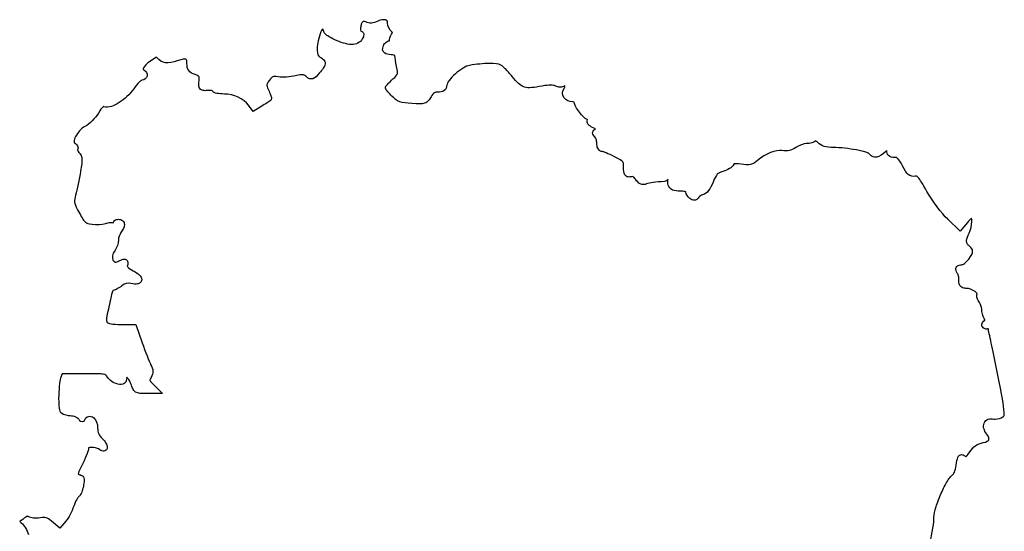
# Model space of a CAD drawing. Header units: millimetres. Extents: x -500 to 36, y -102 to 247.
# Tile 7 of 7: x 2 to 36, y 20 to 38. Entities that reach past the tile are written whole.
import ezdxf

# ---------------------------------------------------------------- set-up
doc = ezdxf.new("R2010")
doc.units = ezdxf.units.MM
doc.layers.add('Calque_1', color=7, linetype='CONTINUOUS')

msp = doc.modelspace()

# ---------------------------------------------------------------- linework, layer by layer
at = {"layer": 'Calque_1', "color": 4}
for points in [[(14.97129, 37.950233), (14.97061, 37.949987)], [(15.04889, 37.941433), (15.05289, 37.942433)], [(12.91678, 37.57483), (12.91626, 37.57483)], [(14.20254, 37.557761), (14.20454, 37.554161), (14.20505, 37.553645), (14.20505, 37.553128), (14.20557, 37.553128)], [(15.30113, 37.503727), (15.30113, 37.504243)], [(7.15899, 36.651915), (7.15699, 36.651915), (7.15647, 36.651915), (7.15596, 36.651915)], [(6.64382, 35.864884), (6.64182, 35.864367)], [(15.05654, 35.602035), (15.05954, 35.628905)], [(11.12212, 35.240174), (11.11182, 35.199354)], [(11.11912, 35.264424), (11.11912, 35.263424)], [(5.32274, 34.950674), (5.32222, 34.950674), (5.3217, 34.950674), (5.3197, 34.950157), (5.31918, 34.950157)], [(10.81625, 34.986449), (10.48087, 34.785944), (10.32222, 35.000918)], [(4.42556, 33.45258), (4.42608, 33.453097), (4.4266, 33.453097)], [(22.5307, 33.400105), (22.5307, 33.400105), (22.53121, 33.400622)], [(32.36421, 33.43929), (32.32651, 33.40518)], [(27.08087, 32.974189), (27.08035, 32.974189), (27.08035, 32.973673)], [(27.07735, 32.958173), (27.07735, 32.955573)], [(25.42064, 32.012988), (25.42013, 32.012988)], [(35.15103, 30.954707), (34.89884, 30.645165), (34.46528, 31.058577)], [(34.94532, 29.485034), (34.94532, 29.48555), (34.94481, 29.48555), (34.94481, 29.486067), (34.94532, 29.486067)], [(34.85123, 29.040134), (34.85072, 29.040134)], [(35.47669, 28.490301), (35.47669, 28.490818)], [(5.91156, 27.431273), (6.4366, 27.431273), (6.65312, 26.79772)], [(4.61765, 25.729602), (3.88591, 25.729602), (3.83581, 25.57509)], [(7.01903, 25.379197), (7.34976, 25.0433), (6.78183, 25.0433)], [(4.5326, 22.227527), (4.53312, 22.227527), (4.53312, 22.227011)], [(34.65618, 22.257151), (34.6567, 22.257151), (34.6567, 22.257668), (34.6587, 22.258185), (34.6607, 22.259185)], [(4.45562, 21.479253), (4.45862, 21.480853), (4.45914, 21.480853), (4.45914, 21.480853), (4.45914, 21.480336)], [(2.71553, 20.803923), (2.71253, 20.806523), (2.71202, 20.807039), (2.71202, 20.807556), (2.7115, 20.808073), (2.7115, 20.80859), (2.7115, 20.809106), (2.7115, 20.809623), (2.71098, 20.809623)], [(2.54099, 20.709873), (2.42523, 20.620473), (2.48103, 20.577063)], [(4.01984, 20.637492), (3.81262, 20.400297), (3.52013, 20.637492)]]:
    msp.add_lwpolyline(points, dxfattribs=at)
for points in [[(14.21984, 37.799607), (14.20624, 37.760527), (14.19714, 37.712377), (14.19454, 37.666798)], [(14.25754, 37.869887), (14.25254, 37.866287), (14.23334, 37.838687), (14.21984, 37.799607)], [(14.30814, 37.894177), (14.29514, 37.893361), (14.28164, 37.889077), (14.25754, 37.869887)], [(14.37374, 37.874537), (14.34134, 37.891897), (14.32114, 37.894987), (14.30814, 37.894177)], [(14.78509, 37.898827), (14.63877, 37.826177), (14.4932, 37.810517), (14.37374, 37.874537)], [(14.97061, 37.949987), (14.91741, 37.947487), (14.85313, 37.932607), (14.78509, 37.898827)], [(15.05289, 37.942433), (15.03099, 37.948533), (15.00309, 37.951633), (14.97129, 37.950233)], [(15.12749, 37.844793), (15.12749, 37.905233), (15.10729, 37.925033), (15.04889, 37.941433)], [(15.27373, 37.528533), (15.17603, 37.606273), (15.12749, 37.723065), (15.12749, 37.844793)], [(12.80106, 37.461141), (12.72266, 37.240621), (12.68866, 37.043196), (12.69254, 36.900452)], [(12.87646, 37.63529), (12.86106, 37.60844), (12.83846, 37.56662), (12.80106, 37.461141)], [(12.90176, 37.60635), (12.89576, 37.6166), (12.88546, 37.62539), (12.87646, 37.63529)], [(12.91626, 37.57483), (12.91426, 37.57703), (12.91026, 37.59167), (12.90176, 37.60635)], [(12.96948, 37.463726), (12.94488, 37.490066), (12.91768, 37.520586), (12.91678, 37.57483)], [(13.05788, 37.388796), (13.02368, 37.412026), (12.99458, 37.436956), (12.96948, 37.463726)], [(14.19454, 37.666798), (14.19154, 37.621218), (14.19554, 37.577378), (14.20254, 37.557761)], [(14.20557, 37.553128), (14.22467, 37.548428), (14.24347, 37.549828), (14.26137, 37.534008)], [(14.30427, 37.434788), (14.3035, 37.376848), (14.28267, 37.336888), (14.25367, 37.284926)], [(14.26137, 37.534008), (14.29257, 37.506038), (14.30457, 37.463758), (14.30427, 37.434788)], [(15.19778, 37.250512), (15.19778, 37.345722), (15.23228, 37.4331), (15.30113, 37.503727)], [(15.30113, 37.504243), (15.29913, 37.505943), (15.29313, 37.513343), (15.27373, 37.528533)], [(13.31006, 37.255987), (13.21466, 37.298497), (13.12632, 37.342337), (13.05788, 37.388796)], [(13.8754, 37.096307), (13.71097, 37.096307), (13.50083, 37.170957), (13.31006, 37.255987)], [(14.25367, 37.284926), (14.18417, 37.160644), (14.0371, 37.096307), (13.8754, 37.096307)], [(14.96857, 37.018483), (14.98317, 37.072433), (15.01197, 37.118819), (15.04967, 37.155942)], [(15.04967, 37.155942), (15.08517, 37.190882), (15.13117, 37.220332), (15.19178, 37.223642)], [(15.19178, 37.223642), (15.19478, 37.228642), (15.19778, 37.239132), (15.19778, 37.250512)], [(12.69254, 36.900452), (12.69654, 36.757704), (12.73984, 36.68481), (12.78094, 36.663774)], [(14.95567, 36.914613), (14.95167, 36.952273), (14.95967, 36.985803), (14.96857, 37.018483)], [(15.01407, 36.80816), (14.98147, 36.83481), (14.95957, 36.87696), (14.95567, 36.914613)], [(15.24609, 36.74046), (15.14969, 36.74936), (15.07916, 36.75483), (15.01407, 36.80816)], [(15.37218, 36.7141), (15.36618, 36.7186), (15.33108, 36.73253), (15.24609, 36.74046)], [(15.38978, 36.64124), (15.38578, 36.70137), (15.37738, 36.70953), (15.37218, 36.7141)], [(6.93633, 36.523757), (6.80623, 36.435507), (6.72781, 36.347329), (6.70172, 36.29173)], [(7.15596, 36.651915), (7.13486, 36.646315), (7.05886, 36.606845), (6.93633, 36.523757)], [(7.17349, 36.634865), (7.16269, 36.648315), (7.15969, 36.651225), (7.15899, 36.651915)], [(7.46339, 36.465366), (7.3458, 36.479886), (7.24891, 36.544136), (7.17349, 36.634865)], [(7.86698, 36.533066), (7.70638, 36.479586), (7.58091, 36.450856), (7.46339, 36.465366)], [(8.16464, 36.586296), (8.14454, 36.594296), (8.04129, 36.591196), (7.86698, 36.533066)], [(8.18484, 36.562526), (8.17584, 36.583596), (8.17484, 36.582216), (8.16464, 36.586296)], [(8.20034, 36.436435), (8.20034, 36.496525), (8.19234, 36.541415), (8.18484, 36.562526)], [(8.26084, 36.192522), (8.20934, 36.261172), (8.20034, 36.341832), (8.20034, 36.436435)], [(12.96748, 36.424509), (12.95538, 36.314233), (12.88268, 36.238313), (12.76801, 36.107732)], [(12.78094, 36.663774), (12.83154, 36.637844), (12.87514, 36.614444), (12.91168, 36.576954)], [(12.91168, 36.576954), (12.94828, 36.539464), (12.97398, 36.479654), (12.96748, 36.424509)], [(15.45288, 36.232996), (15.42368, 36.360846), (15.39758, 36.536663), (15.38978, 36.64124)], [(17.95325, 36.375627), (17.84686, 36.357877), (17.63446, 36.232861), (17.46646, 36.083138)], [(18.63176, 36.438677), (18.43782, 36.436477), (18.19686, 36.416187), (17.95325, 36.375627)], [(19.01778, 36.397337), (18.98128, 36.415317), (18.82569, 36.440907), (18.63176, 36.438677)], [(19.18677, 36.257294), (19.10857, 36.333394), (19.03186, 36.390284), (19.01778, 36.397337)], [(6.70172, 36.29173), (6.68832, 36.26392), (6.68752, 36.2475), (6.68882, 36.24057)], [(6.68882, 36.24057), (6.69082, 36.23367), (6.69282, 36.22806), (6.71152, 36.2168)], [(6.71152, 36.2168), (6.78962, 36.1705), (6.84471, 36.092307), (6.82779, 36.006477)], [(8.48511, 36.054546), (8.38921, 36.089226), (8.31211, 36.123866), (8.26084, 36.192522)], [(8.6112, 35.989436), (8.6042, 36.000656), (8.5773, 36.021206), (8.48511, 36.054546)], [(12.19546, 36.052438), (12.15566, 36.056038), (12.07979, 36.047438), (11.95103, 36.016268)], [(12.30139, 35.999208), (12.25249, 36.041738), (12.23519, 36.048848), (12.19546, 36.052438)], [(12.76801, 36.107732), (12.67871, 36.005985), (12.63646, 35.941565), (12.54115, 35.911878)], [(15.31205, 35.904334), (15.40585, 35.988364), (15.44693, 36.037256), (15.46088, 36.071249)], [(15.46088, 36.071249), (15.47458, 36.105239), (15.47388, 36.142799), (15.45288, 36.232996)], [(17.46646, 36.083138), (17.38246, 36.008278), (17.30766, 35.927856), (17.25458, 35.855762)], [(19.43171, 35.989093), (19.35311, 36.084843), (19.26503, 36.181191), (19.18677, 36.257294)], [(6.55292, 35.793517), (6.49532, 35.736337), (6.42474, 35.651948), (6.3612, 35.56149)], [(6.62582, 35.856567), (6.60812, 35.844107), (6.58172, 35.822107), (6.55292, 35.793517)], [(6.64182, 35.864367), (6.63882, 35.86345), (6.63282, 35.861267), (6.62582, 35.856567)], [(6.82779, 36.006477), (6.81209, 35.927067), (6.72889, 35.872603), (6.64382, 35.864884)], [(8.6112, 35.687129), (8.6102, 35.729819), (8.61121, 35.776359), (8.6162, 35.834924)], [(8.6162, 35.834924), (8.6242, 35.937397), (8.6172, 35.978175), (8.6112, 35.989436)], [(10.95732, 35.704189), (10.95432, 35.676699), (10.96782, 35.630159), (11.01262, 35.527973)], [(11.04772, 35.859218), (10.98252, 35.771388), (10.95982, 35.731685), (10.95732, 35.704189)], [(11.16658, 35.982208), (11.14038, 35.971848), (11.10878, 35.941438), (11.04772, 35.859218)], [(11.34796, 35.977508), (11.24216, 35.993968), (11.1928, 35.992558), (11.16658, 35.982208)], [(11.95103, 36.016268), (11.76365, 35.971778), (11.51476, 35.951558), (11.34796, 35.977508)], [(12.39749, 35.926348), (12.36019, 35.945978), (12.33369, 35.971138), (12.30139, 35.999208)], [(12.54115, 35.911878), (12.49345, 35.897028), (12.43494, 35.906678), (12.39749, 35.926348)], [(15.09504, 35.689365), (15.10934, 35.706855), (15.12684, 35.727185), (15.14824, 35.749305)], [(15.14824, 35.749305), (15.19104, 35.793545), (15.24916, 35.847995), (15.31205, 35.904334)], [(17.25458, 35.855762), (17.20148, 35.783662), (17.17398, 35.716725), (17.17138, 35.691431)], [(19.84771, 35.626325), (19.69051, 35.675565), (19.59052, 35.795694), (19.43171, 35.989093)], [(20.90966, 35.667635), (20.85216, 35.695625), (20.70971, 35.705195), (20.46317, 35.660435)], [(6.3612, 35.56149), (6.22532, 35.368143), (6.0437, 35.202367), (5.86149, 35.087617)], [(8.6593, 35.554321), (8.6204, 35.595031), (8.6125, 35.644441), (8.6112, 35.687129)], [(8.79314, 35.501091), (8.74964, 35.503791), (8.69784, 35.513601), (8.6593, 35.554321)], [(8.93681, 35.506291), (8.88061, 35.502091), (8.83667, 35.498391), (8.79314, 35.501091)], [(9.07065, 35.499091), (9.04385, 35.504991), (8.99155, 35.510661), (8.93681, 35.506291)], [(9.08095, 35.496491), (9.07795, 35.497233), (9.07995, 35.497095), (9.07065, 35.499091)], [(9.09385, 35.469621), (9.08885, 35.475021), (9.08585, 35.488571), (9.08095, 35.496491)], [(9.13885, 35.438611), (9.12385, 35.446011), (9.11025, 35.453151), (9.09385, 35.469621)], [(9.23495, 35.407091), (9.19985, 35.414391), (9.16905, 35.423861), (9.13885, 35.438611)], [(9.4923, 35.385391), (9.3952, 35.385391), (9.30546, 35.392491), (9.23495, 35.407091)], [(10.32222, 35.000918), (10.16601, 35.214603), (9.80984, 35.385391), (9.4923, 35.385391)], [(11.01262, 35.527973), (11.04062, 35.464173), (11.06472, 35.405052), (11.08342, 35.358474)], [(11.08342, 35.358474), (11.09242, 35.335184), (11.10102, 35.313904), (11.10612, 35.298014)], [(15.05954, 35.577745), (15.05854, 35.583645), (15.05654, 35.601505), (15.05654, 35.602035)], [(15.05954, 35.628905), (15.05954, 35.629598), (15.06354, 35.641355), (15.06454, 35.645445)], [(15.06254, 35.563275), (15.06054, 35.567175), (15.06154, 35.571975), (15.05954, 35.577745)], [(15.07284, 35.546735), (15.06984, 35.551635), (15.06484, 35.555635), (15.06254, 35.563275)], [(15.06454, 35.645445), (15.06854, 35.653745), (15.07254, 35.657425), (15.07484, 35.662495)], [(15.08834, 35.519865), (15.08234, 35.528565), (15.07804, 35.536835), (15.07284, 35.546735)], [(15.07484, 35.662495), (15.08084, 35.672605), (15.08724, 35.680585), (15.09504, 35.689365)], [(15.13584, 35.461985), (15.11764, 35.483835), (15.09994, 35.502515), (15.08834, 35.519865)], [(15.27485, 35.309539), (15.22125, 35.364909), (15.17226, 35.418278), (15.13584, 35.461985)], [(16.74043, 35.423229), (16.70713, 35.401489), (16.66973, 35.360939), (16.62675, 35.290421)], [(16.86394, 35.452169), (16.80684, 35.452169), (16.77374, 35.444969), (16.74043, 35.423229)], [(17.08098, 35.503329), (17.01858, 35.458629), (16.94672, 35.452169), (16.86394, 35.452169)], [(17.17138, 35.691431), (17.16638, 35.622291), (17.14338, 35.547989), (17.08098, 35.503329)], [(20.46317, 35.660435), (20.17349, 35.607795), (20.0049, 35.577085), (19.84771, 35.626325)], [(21.08897, 35.616995), (21.02677, 35.616624), (20.96855, 35.637515), (20.90966, 35.667635)], [(21.23987, 35.669705), (21.19577, 35.639735), (21.14447, 35.617325), (21.08897, 35.616995)], [(21.21967, 35.256812), (21.15307, 35.343322), (21.13737, 35.476179), (21.21967, 35.571005)], [(21.21967, 35.571005), (21.24757, 35.602815), (21.24627, 35.645215), (21.23987, 35.669705)], [(5.86149, 35.087617), (5.67928, 34.972879), (5.49688, 34.896789), (5.32974, 34.947574)], [(11.00332, 35.102204), (10.95462, 35.069404), (10.88792, 35.028794), (10.81625, 34.986449)], [(11.06382, 35.146134), (11.04742, 35.133254), (11.02762, 35.118604), (11.00332, 35.102204)], [(11.08652, 35.165254), (11.07852, 35.157054), (11.07152, 35.152564), (11.06382, 35.146134)], [(11.10152, 35.182304), (11.09552, 35.173804), (11.09042, 35.169334), (11.08652, 35.165254)], [(11.11182, 35.199354), (11.11182, 35.198872), (11.10382, 35.186514), (11.10152, 35.182304)], [(11.10612, 35.298014), (11.10912, 35.290114), (11.11112, 35.283244), (11.11412, 35.276314)], [(11.11412, 35.276314), (11.11512, 35.272714), (11.11812, 35.269014), (11.11912, 35.264424)], [(11.11912, 35.263424), (11.11906, 35.261924), (11.11869, 35.259924), (11.11912, 35.257224)], [(11.11912, 35.257224), (11.11912, 35.253624), (11.12212, 35.240514), (11.12212, 35.240174)], [(15.54718, 35.118853), (15.43932, 35.157093), (15.35957, 35.221952), (15.27485, 35.309539)], [(15.96835, 35.055813), (15.78098, 35.066973), (15.65502, 35.080623), (15.54718, 35.118853)], [(16.40243, 35.068213), (16.2957, 35.033053), (16.18065, 35.043023), (15.96835, 35.055813)], [(16.53575, 35.157613), (16.50155, 35.119043), (16.45575, 35.085773), (16.40243, 35.068213)], [(16.62675, 35.290421), (16.59495, 35.238381), (16.57005, 35.196171), (16.53575, 35.157613)], [(21.52766, 35.111602), (21.39716, 35.111602), (21.28631, 35.170302), (21.21967, 35.256812)], [(21.56796, 35.101802), (21.56296, 35.104602), (21.54686, 35.111602), (21.52766, 35.111602)], [(21.62326, 34.944706), (21.59406, 34.997746), (21.57446, 35.045931), (21.56796, 35.101802)], [(5.14245, 34.727952), (5.03016, 34.544354), (4.84382, 34.350384), (4.67581, 34.263898)], [(5.29128, 34.928457), (5.25818, 34.899997), (5.20698, 34.833647), (5.14245, 34.727952)], [(5.31918, 34.950157), (5.31518, 34.948457), (5.30788, 34.942657), (5.29128, 34.928457)], [(5.32974, 34.947574), (5.32574, 34.948674), (5.32474, 34.950274), (5.32274, 34.950674)], [(21.74935, 34.756603), (21.70165, 34.818843), (21.65725, 34.88287), (21.62326, 34.944706)], [(21.89611, 34.589689), (21.84731, 34.635509), (21.79691, 34.694359), (21.74935, 34.756603)], [(21.96901, 34.529229), (21.94321, 34.545849), (21.92051, 34.566789), (21.89611, 34.589689)], [(22.02431, 34.509589), (22.00581, 34.516289), (21.98331, 34.520069), (21.96901, 34.529229)], [(22.05481, 34.335956), (22.01811, 34.382086), (22.00791, 34.450006), (22.02431, 34.509589)], [(22.22121, 34.219684), (22.15211, 34.249814), (22.0951, 34.285354), (22.05481, 34.335956)], [(4.67581, 34.263898), (4.55214, 34.200088), (4.42167, 34.053081), (4.35542, 33.918183)], [(22.20371, 34.050704), (22.20371, 34.090304), (22.22981, 34.130764), (22.25431, 34.149924)], [(22.28691, 33.903427), (22.24711, 33.943707), (22.20371, 33.971507), (22.20371, 34.050704)], [(22.30181, 34.173694), (22.28471, 34.186504), (22.28161, 34.193294), (22.22121, 34.219684)], [(22.25431, 34.149924), (22.27101, 34.162834), (22.28651, 34.167384), (22.30181, 34.173694)], [(4.30532, 33.746617), (4.30432, 33.706137), (4.31032, 33.703347), (4.31562, 33.700627)], [(4.35542, 33.918183), (4.32222, 33.850723), (4.30642, 33.787156), (4.30532, 33.746617)], [(4.31562, 33.700627), (4.36172, 33.675767), (4.39892, 33.641087), (4.42156, 33.596757)], [(22.32461, 33.823327), (22.31131, 33.865557), (22.29071, 33.898847), (22.28691, 33.903427)], [(22.34731, 33.687935), (22.34731, 33.728785), (22.33831, 33.781095), (22.32461, 33.823327)], [(22.38241, 33.514302), (22.35881, 33.565902), (22.34731, 33.623179), (22.34731, 33.687935)], [(29.57681, 33.673375), (29.50301, 33.673375), (29.32434, 33.612875), (29.24401, 33.552453)], [(29.76853, 33.697665), (29.70873, 33.682655), (29.64345, 33.673375), (29.57681, 33.673375)], [(29.91219, 33.765365), (29.86829, 33.728995), (29.82259, 33.711215), (29.76853, 33.697665)], [(29.98299, 33.707485), (29.94539, 33.747235), (29.91869, 33.762635), (29.91219, 33.765365)], [(30.51267, 33.535919), (30.26794, 33.535919), (30.09896, 33.584309), (29.98299, 33.707485)], [(4.42156, 33.596757), (4.44186, 33.556747), (4.44906, 33.501677), (4.42556, 33.45258)], [(4.4266, 33.453097), (4.42684, 33.451397), (4.42687, 33.445297), (4.4296, 33.437077)], [(4.4296, 33.437077), (4.4366, 33.418207), (4.4512, 33.389407), (4.4725, 33.366797)], [(4.4725, 33.366797), (4.5296, 33.306217), (4.57456, 33.22415), (4.57585, 33.11565)], [(22.43301, 33.441442), (22.40881, 33.463472), (22.39401, 33.488512), (22.38241, 33.514302)], [(22.53121, 33.400622), (22.49041, 33.402122), (22.45621, 33.420332), (22.43301, 33.441442)], [(22.5694, 33.390805), (22.5513, 33.396505), (22.5338, 33.399105), (22.5307, 33.400105)], [(22.67017, 33.352045), (22.62977, 33.368465), (22.59527, 33.382385), (22.5694, 33.390805)], [(22.95543, 33.22182), (22.85433, 33.27237), (22.75115, 33.3192), (22.67017, 33.352045)], [(28.74172, 33.434114), (28.55011, 33.468564), (28.16597, 33.329991), (27.89681, 33.086331)], [(29.24401, 33.552453), (29.09087, 33.438978), (28.9324, 33.399923), (28.74172, 33.434114)], [(31.31469, 33.453749), (31.06021, 33.501679), (30.74898, 33.535919), (30.51267, 33.535919)], [(31.63767, 33.376239), (31.55597, 33.402369), (31.4419, 33.429799), (31.31469, 33.453749)], [(31.73117, 33.340069), (31.71077, 33.350269), (31.67847, 33.363179), (31.63767, 33.376239)], [(31.75187, 33.325599), (31.75103, 33.325901), (31.74387, 33.333699), (31.73117, 33.340069)], [(31.85471, 33.226379), (31.81031, 33.250429), (31.77771, 33.285539), (31.75187, 33.325599)], [(32.32651, 33.40518), (32.20996, 33.298219), (32.11899, 33.22988), (32.01335, 33.207259)], [(32.41481, 33.26049), (32.36691, 33.3106), (32.36671, 33.373878), (32.36421, 33.43929)], [(4.57585, 33.11565), (4.57785, 33.00715), (4.55245, 32.866392), (4.50765, 32.622657)], [(23.24275, 33.047671), (23.21465, 33.081511), (23.13196, 33.133441), (22.95543, 33.22182)], [(23.27585, 32.856468), (23.27572, 32.978824), (23.27085, 33.013839), (23.24275, 33.047671)], [(27.08035, 32.973673), (27.0807, 32.972073), (27.08112, 32.967473), (27.07735, 32.958173)], [(27.09737, 32.975189), (27.08647, 32.973289), (27.08227, 32.973889), (27.08087, 32.974189)], [(27.3294, 32.958139), (27.20414, 32.976129), (27.12617, 32.980269), (27.09737, 32.975189)], [(27.89681, 33.086331), (27.82321, 33.019711), (27.74989, 32.970243), (27.65755, 32.950939)], [(32.01335, 33.207259), (31.96045, 33.195949), (31.90262, 33.200459), (31.85471, 33.226379)], [(32.63392, 33.19486), (32.55302, 33.19486), (32.47279, 33.20026), (32.41481, 33.26049)], [(32.73985, 33.15404), (32.70165, 33.19067), (32.68685, 33.19486), (32.63392, 33.19486)], [(32.9016, 32.90496), (32.831, 33.038607), (32.77821, 33.117412), (32.73985, 33.15404)], [(23.31355, 32.595502), (23.26795, 32.671152), (23.27595, 32.739417), (23.27585, 32.856468)], [(26.70425, 32.711655), (26.59686, 32.680835), (26.54894, 32.658905), (26.50736, 32.615025)], [(26.92852, 32.808295), (26.86392, 32.769335), (26.78612, 32.735205), (26.70425, 32.711655)], [(27.07735, 32.955573), (27.04745, 32.881153), (26.99305, 32.847238), (26.92852, 32.808295)], [(27.65755, 32.950939), (27.56525, 32.931679), (27.46702, 32.938499), (27.3294, 32.958139)], [(33.09797, 32.605237), (33.02767, 32.668687), (32.97896, 32.758661), (32.9016, 32.90496)], [(4.50765, 32.622657), (4.45215, 32.320606), (4.37935, 31.97095), (4.34125, 31.82994)], [(23.43188, 32.520572), (23.38878, 32.525672), (23.33658, 32.557672), (23.31355, 32.595502)], [(23.54299, 32.530372), (23.50799, 32.521672), (23.47499, 32.515482), (23.43188, 32.520572)], [(23.60349, 32.525672), (23.58259, 32.536562), (23.56929, 32.536882), (23.54299, 32.530372)], [(23.68669, 32.440922), (23.65359, 32.489372), (23.62439, 32.514782), (23.60349, 32.525672)], [(23.8505, 32.283826), (23.7812, 32.315016), (23.73434, 32.371166), (23.68669, 32.440922)], [(24.68818, 32.368526), (24.36539, 32.341846), (24.18365, 32.313786), (24.07013, 32.279126)], [(24.8091, 32.448106), (24.7898, 32.413146), (24.7545, 32.371116), (24.68818, 32.368526)], [(24.815, 32.242431), (24.7969, 32.297911), (24.7943, 32.355343), (24.8021, 32.409346)], [(24.8021, 32.409346), (24.8041, 32.422336), (24.8061, 32.435476), (24.8091, 32.448106)], [(26.3637, 32.344241), (26.3148, 32.222924), (26.265, 32.125628), (26.2097, 32.051752)], [(26.50736, 32.615025), (26.46576, 32.571145), (26.42376, 32.493007), (26.3637, 32.344241)], [(33.35532, 32.544777), (33.27342, 32.526287), (33.16823, 32.541777), (33.09797, 32.605237)], [(33.39302, 32.547377), (33.38602, 32.549877), (33.37972, 32.550377), (33.35532, 32.544777)], [(33.44622, 32.503967), (33.41702, 32.537077), (33.39942, 32.544897), (33.39302, 32.547377)], [(33.74646, 32.022859), (33.59637, 32.287161), (33.50459, 32.437726), (33.44622, 32.503967)], [(24.07013, 32.279126), (23.99903, 32.257496), (23.91985, 32.252596), (23.8505, 32.283826)], [(24.96641, 32.068798), (24.89051, 32.101988), (24.8385, 32.171599), (24.815, 32.242431)], [(25.24133, 32.030038), (25.12524, 32.030038), (25.04235, 32.035638), (24.96641, 32.068798)], [(25.42013, 32.012988), (25.39443, 32.021588), (25.33133, 32.030038), (25.24133, 32.030038)], [(25.55914, 31.783544), (25.48404, 31.843464), (25.42733, 31.91595), (25.42064, 32.012988)], [(26.2097, 32.051752), (26.1544, 31.977872), (26.08965, 31.920041), (26.003, 31.904474)], [(34.46528, 31.058577), (34.24958, 31.262123), (33.94633, 31.670827), (33.74646, 32.022859)], [(4.34125, 31.82994), (4.31505, 31.73384), (4.31065, 31.682672), (4.32835, 31.609798)], [(25.72812, 31.718434), (25.65262, 31.709934), (25.60524, 31.746864), (25.55914, 31.783544)], [(25.82372, 31.761844), (25.80162, 31.741354), (25.76582, 31.722644), (25.72812, 31.718434)], [(25.87432, 31.826954), (25.86012, 31.803304), (25.84592, 31.782334), (25.82372, 31.761844)], [(26.003, 31.904474), (25.9602, 31.896874), (25.88078, 31.838594), (25.87432, 31.826954)], [(4.32835, 31.609798), (4.34605, 31.536918), (4.39315, 31.435368), (4.48493, 31.271318)], [(4.48493, 31.271318), (4.58383, 31.094572), (4.64282, 31.005282), (4.69164, 30.96436)], [(4.69164, 30.96436), (4.74054, 30.92345), (4.79104, 30.91109), (4.92366, 30.89201)], [(5.34224, 30.90648), (5.39814, 30.92627), (5.45815, 30.93868), (5.51381, 30.94524)], [(5.51381, 30.94524), (5.56321, 30.95104), (5.60571, 30.95064), (5.65488, 30.93804)], [(5.65488, 30.93804), (5.66858, 30.96843), (5.67568, 31.00314), (5.70038, 31.02021)], [(5.70038, 31.02021), (5.73958, 31.04738), (5.78708, 31.06103), (5.83681, 31.06103)], [(5.83681, 31.06103), (5.88791, 31.06103), (5.94237, 31.04662), (5.98305, 31.01039)], [(5.98305, 31.01039), (6.02385, 30.97416), (6.03915, 30.92169), (6.03885, 30.874998)], [(35.28487, 31.099401), (35.24587, 31.063481), (35.19737, 31.011361), (35.15103, 30.954707)], [(35.20677, 30.584704), (35.25897, 30.689064), (35.29257, 30.8564), (35.29517, 30.98623)], [(35.29517, 30.98623), (35.29617, 31.03546), (35.29017, 31.06771), (35.28487, 31.099401)], [(4.92366, 30.89201), (5.07055, 30.87075), (5.28839, 30.88741), (5.34224, 30.90648)], [(5.91741, 30.599562), (5.88151, 30.554062), (5.83161, 30.414485), (5.83161, 30.345831)], [(6.03885, 30.874998), (6.03846, 30.781608), (5.99295, 30.695329), (5.91741, 30.599562)], [(5.83161, 30.345831), (5.83161, 30.217254), (5.78511, 30.077073), (5.70552, 29.976344)], [(35.14117, 30.212634), (35.12117, 30.246034), (35.11067, 30.289484), (35.11327, 30.328389)], [(35.11327, 30.328389), (35.11827, 30.406209), (35.15197, 30.474682), (35.20677, 30.584704)], [(5.70552, 29.976344), (5.61262, 29.858618), (5.60882, 29.725046), (5.64242, 29.652333)], [(35.21197, 30.135124), (35.18547, 30.156164), (35.16107, 30.179244), (35.14117, 30.212634)], [(35.1944, 29.688123), (35.2862, 29.803855), (35.32278, 29.893956), (35.32308, 29.956324)], [(35.32308, 29.956324), (35.32347, 30.018684), (35.29528, 30.068846), (35.21197, 30.135124)], [(5.64242, 29.652333), (5.65922, 29.615973), (5.68172, 29.597583), (5.70552, 29.589283)], [(5.70552, 29.589283), (5.72932, 29.580983), (5.76082, 29.579013), (5.81404, 29.606333)], [(5.81404, 29.606333), (5.86364, 29.631713), (5.90434, 29.650313), (5.94013, 29.664213)], [(5.94013, 29.664213), (5.97593, 29.678163), (6.00543, 29.698143), (6.06622, 29.681263)], [(6.06622, 29.681263), (6.09652, 29.672863), (6.13132, 29.644963), (6.14482, 29.618213)], [(6.14482, 29.618213), (6.15862, 29.591463), (6.16012, 29.568843), (6.15982, 29.550513)], [(35.03782, 29.535677), (35.08912, 29.573257), (35.14752, 29.629207), (35.1944, 29.688123)], [(6.13962, 29.446643), (6.13862, 29.442043), (6.13662, 29.439243), (6.13662, 29.436313)], [(6.13662, 29.436313), (6.13717, 29.430913), (6.14262, 29.424103), (6.15932, 29.405823)], [(6.15982, 29.550513), (6.15918, 29.513863), (6.14982, 29.484473), (6.13962, 29.446643)], [(6.15932, 29.405823), (6.18642, 29.376573), (6.24822, 29.331643), (6.34846, 29.277665)], [(6.34846, 29.277665), (6.43506, 29.231175), (6.50105, 29.185805), (6.55051, 29.139689)], [(34.75512, 29.28921), (34.74482, 29.31765), (34.73532, 29.35496), (34.75512, 29.400314)], [(34.75512, 29.400314), (34.77502, 29.445664), (34.82182, 29.470154), (34.85382, 29.477834)], [(34.79542, 29.20498), (34.77822, 29.23594), (34.76542, 29.26076), (34.75512, 29.28921)], [(34.85382, 29.477834), (34.88542, 29.485434), (34.91372, 29.485034), (34.94532, 29.485034)], [(34.94532, 29.486067), (34.95232, 29.490367), (34.99612, 29.505137), (35.03782, 29.535677)], [(6.55051, 29.139689), (6.60001, 29.093569), (6.64221, 29.047319), (6.63831, 28.970707)], [(6.63831, 28.970707), (6.63631, 28.932407), (6.61521, 28.890267), (6.58561, 28.866837)], [(34.83832, 29.100594), (34.82832, 29.134034), (34.81252, 29.174554), (34.79542, 29.20498)], [(34.88173, 28.774518), (34.83153, 28.850658), (34.83723, 28.935383), (34.85123, 29.040134)], [(34.85072, 29.040134), (34.84972, 29.043634), (34.84772, 29.071334), (34.83832, 29.100594)], [(5.6372, 28.591403), (5.6213, 28.563843), (5.6033, 28.514503), (5.5943, 28.463245)], [(5.6472, 28.606903), (5.6442, 28.603303), (5.6412, 28.598203), (5.6372, 28.591403)], [(5.78621, 28.656513), (5.73791, 28.632163), (5.70141, 28.611743), (5.6472, 28.606903)], [(5.95519, 28.762967), (5.90009, 28.721317), (5.84161, 28.684417), (5.78621, 28.656513)], [(6.26525, 28.839967), (6.13474, 28.864987), (6.06949, 28.849067), (5.95519, 28.762967)], [(6.49211, 28.828077), (6.42791, 28.816577), (6.35501, 28.822777), (6.26525, 28.839967)], [(6.58561, 28.866837), (6.55591, 28.843407), (6.52421, 28.833897), (6.49211, 28.828077)], [(34.99025, 28.692348), (34.94825, 28.707108), (34.90695, 28.736378), (34.88173, 28.774518)], [(35.12099, 28.673228), (35.07559, 28.673228), (35.03209, 28.677628), (34.99025, 28.692348)], [(35.38609, 28.581248), (35.30839, 28.633998), (35.19474, 28.673228), (35.12099, 28.673228)], [(35.46669, 28.506318), (35.45299, 28.525978), (35.42499, 28.554868), (35.38609, 28.581248)], [(5.5943, 28.463245), (5.5721, 28.335752), (5.5154, 28.074998), (5.46769, 27.875684)], [(35.48269, 28.336822), (35.46789, 28.385432), (35.45699, 28.433702), (35.47669, 28.490301)], [(35.47669, 28.490818), (35.47569, 28.492418), (35.47269, 28.497518), (35.46669, 28.506318)], [(35.55869, 28.189544), (35.52359, 28.234854), (35.49809, 28.285804), (35.48269, 28.336822)], [(5.46769, 27.875684), (5.43899, 27.755927), (5.42259, 27.664978), (5.42219, 27.602833)], [(35.63929, 27.962168), (35.63852, 28.017898), (35.59369, 28.14533), (35.55869, 28.189544)], [(35.72509, 27.628855), (35.67239, 27.723025), (35.64059, 27.85222), (35.63929, 27.962168)], [(5.42219, 27.602833), (5.4218, 27.540683), (5.43359, 27.516253), (5.45009, 27.498963)], [(35.64702, 27.375127), (35.62272, 27.461947), (35.67542, 27.530886), (35.74779, 27.578215)], [(35.74779, 27.578215), (35.74479, 27.588495), (35.73769, 27.606225), (35.72509, 27.628855)], [(5.45009, 27.498963), (5.46679, 27.481673), (5.50249, 27.461183), (5.57877, 27.448323)], [(5.57877, 27.448323), (5.65507, 27.435493), (5.76701, 27.431273), (5.91156, 27.431273)], [(35.75296, 27.275907), (35.70636, 27.288297), (35.65996, 27.328697), (35.64702, 27.375127)], [(35.86665, 27.283107), (35.82985, 27.272467), (35.79185, 27.265597), (35.75296, 27.275907)], [(35.87695, 27.220577), (35.87195, 27.246437), (35.86895, 27.264907), (35.86665, 27.283107)], [(35.92965, 26.957027), (35.90765, 27.064998), (35.88985, 27.15493), (35.87695, 27.220577)], [(36.10122, 26.142607), (36.03442, 26.451687), (35.97356, 26.741084), (35.92965, 26.957027)], [(6.65312, 26.79772), (6.75902, 26.489823), (6.89886, 26.138694), (6.94613, 26.048929)], [(6.94613, 26.048929), (6.99093, 25.963369), (7.02153, 25.895307), (7.02413, 25.818968)], [(36.39112, 24.615052), (36.36572, 24.829438), (36.23416, 25.526906), (36.10122, 26.142607)], [(3.83581, 25.57509), (3.80691, 25.48519), (3.76961, 25.149812), (3.77021, 24.883659)], [(5.30856, 25.707902), (5.20758, 25.725822), (5.003, 25.729602), (4.61765, 25.729602)], [(5.45274, 25.611262), (5.40254, 25.683922), (5.40954, 25.689912), (5.30856, 25.707902)], [(5.81344, 25.372), (5.66991, 25.39829), (5.53397, 25.49259), (5.45274, 25.611262)], [(6.11881, 25.589556), (6.11881, 25.553326), (6.11481, 25.522156), (6.10591, 25.48827)], [(6.11881, 25.606576), (6.11848, 25.604476), (6.11835, 25.603076), (6.11829, 25.602476)], [(6.11829, 25.602476), (6.11835, 25.601376), (6.11881, 25.599976), (6.11881, 25.589556)], [(6.26763, 25.381784), (6.22863, 25.506595), (6.15703, 25.57934), (6.11881, 25.606576)], [(6.95853, 25.599344), (6.92143, 25.532884), (6.91823, 25.514344), (6.92083, 25.502704)], [(6.92083, 25.502704), (6.92383, 25.491094), (6.94773, 25.451874), (7.01903, 25.379197)], [(7.02413, 25.818968), (7.02713, 25.742628), (6.99923, 25.672131), (6.95853, 25.599344)], [(6.03771, 25.38905), (5.96291, 25.33954), (5.89532, 25.35701), (5.81344, 25.372)], [(6.10591, 25.48827), (6.09691, 25.45438), (6.07511, 25.41381), (6.03771, 25.38905)], [(6.32553, 25.217453), (6.30383, 25.263993), (6.28833, 25.315873), (6.26763, 25.381784)], [(6.4263, 25.09653), (6.3798, 25.12658), (6.3472, 25.17091), (6.32553, 25.217453)], [(3.77021, 24.883659), (3.77073, 24.67089), (3.77821, 24.547062), (3.79551, 24.480066)], [(6.78183, 25.0433), (6.61949, 25.0433), (6.51929, 25.0364), (6.4263, 25.09653)], [(3.79551, 24.480066), (3.81271, 24.413066), (3.82541, 24.401456), (3.88081, 24.364311)], [(36.40872, 24.281739), (36.41772, 24.316089), (36.41472, 24.418931), (36.39112, 24.615052)], [(3.88081, 24.364311), (3.93751, 24.326231), (4.09219, 24.282141), (4.16606, 24.282141)], [(4.16606, 24.282141), (4.23426, 24.282141), (4.2985, 24.265971), (4.3552, 24.240801)], [(4.3552, 24.240801), (4.412, 24.215631), (4.46489, 24.182111), (4.49163, 24.115227)], [(4.65803, 24.115227), (4.68373, 24.179587), (4.72703, 24.235236), (4.79653, 24.255271)], [(4.79653, 24.255271), (4.86593, 24.275321), (4.93633, 24.245771), (4.98101, 24.207211)], [(4.98101, 24.207211), (5.07051, 24.129991), (5.11692, 24.005645), (5.11692, 23.85426)], [(35.72039, 24.020294), (35.74279, 24.078864), (35.79109, 24.129031), (35.85372, 24.153619)], [(35.85372, 24.153619), (35.91632, 24.178269), (35.98797, 24.179169), (36.06094, 24.160819)], [(36.06094, 24.160819), (36.09354, 24.152719), (36.23977, 24.169119), (36.31312, 24.206809)], [(36.31312, 24.206809), (36.35432, 24.227899), (36.37952, 24.242259), (36.39112, 24.252279)], [(36.39112, 24.252279), (36.40232, 24.262279), (36.40482, 24.264559), (36.40872, 24.281739)], [(4.49163, 24.115227), (4.49863, 24.097187), (4.53233, 24.079197), (4.57743, 24.079057)], [(4.57743, 24.079057), (4.62253, 24.078908), (4.65163, 24.097557), (4.65803, 24.115227)], [(5.11692, 23.85426), (5.11692, 23.701488), (5.15652, 23.606369), (5.27867, 23.484257)], [(35.81079, 23.638405), (35.71479, 23.767531), (35.6758, 23.903144), (35.72039, 24.020294)], [(5.27867, 23.484257), (5.32997, 23.432827), (5.37107, 23.382075), (5.39959, 23.334396)], [(35.88419, 23.442551), (35.89609, 23.469891), (35.89019, 23.531961), (35.81079, 23.638405)], [(4.79649, 23.167999), (4.79549, 23.148199), (4.80049, 23.122699), (4.79649, 23.102369)], [(4.88999, 23.182469), (4.84659, 23.181369), (4.81419, 23.173569), (4.79649, 23.167999)], [(5.14992, 23.129239), (5.11842, 23.153129), (4.98853, 23.184939), (4.88999, 23.182469)], [(5.30857, 23.056379), (5.24197, 23.059979), (5.20339, 23.088559), (5.14992, 23.129239)], [(5.39959, 23.334396), (5.42829, 23.286716), (5.44839, 23.245026), (5.44969, 23.191769)], [(5.44969, 23.191769), (5.45046, 23.165139), (5.44469, 23.132029), (5.41709, 23.100299)], [(35.22325, 23.029658), (35.33888, 23.209002), (35.48947, 23.313481), (35.68472, 23.348501)], [(35.68472, 23.348501), (35.82084, 23.372991), (35.87256, 23.415221), (35.88419, 23.442551)], [(4.75619, 22.969561), (4.71999, 22.870241), (4.66599, 22.750172), (4.60219, 22.629013)], [(4.79649, 23.102369), (4.78749, 23.063209), (4.77429, 23.019219), (4.75619, 22.969561)], [(5.41709, 23.100299), (5.38919, 23.068549), (5.34189, 23.054639), (5.30857, 23.056379)], [(34.7515, 22.565606), (34.7698, 22.692975), (34.7861, 22.775531), (34.8171, 22.841042)], [(34.8171, 22.841042), (34.8326, 22.873812), (34.853, 22.914032), (34.9132, 22.930442)], [(34.9132, 22.930442), (34.9734, 22.946852), (35.0256, 22.914172), (35.05169, 22.889102)], [(35.05169, 22.889102), (35.07299, 22.868572), (35.08429, 22.862672), (35.09199, 22.858092)], [(35.09199, 22.858092), (35.09899, 22.864192), (35.14849, 22.913722), (35.22325, 23.029658)], [(4.60219, 22.629013), (4.51379, 22.461117), (4.46628, 22.353874), (4.4513, 22.297767)], [(34.6962, 22.330995), (34.7184, 22.391065), (34.7386, 22.477252), (34.7515, 22.565606)], [(4.4513, 22.297767), (4.4453, 22.274887), (4.4463, 22.268717), (4.4463, 22.266247)], [(4.4463, 22.266247), (4.4663, 22.254567), (4.487, 22.242277), (4.5042, 22.234727)], [(4.5042, 22.234727), (4.5161, 22.229327), (4.5306, 22.227927), (4.5326, 22.227527)], [(4.53312, 22.227011), (4.53212, 22.227037), (4.52712, 22.227347), (4.51912, 22.227527)], [(4.51912, 22.227527), (4.55312, 22.226624), (4.58962, 22.206147), (4.60752, 22.186707)], [(4.60752, 22.186707), (4.62482, 22.167267), (4.63232, 22.151127), (4.63752, 22.135547)], [(4.63752, 22.135547), (4.64762, 22.104377), (4.64782, 22.076077), (4.64782, 22.046147)], [(34.45363, 22.021506), (34.48873, 22.079226), (34.52293, 22.128614), (34.55698, 22.169301)], [(34.55698, 22.169301), (34.58688, 22.204991), (34.61198, 22.235811), (34.65618, 22.257151)], [(34.6607, 22.259185), (34.6627, 22.260685), (34.6647, 22.263085), (34.6657, 22.265885)], [(34.6657, 22.265885), (34.6737, 22.278865), (34.6846, 22.300965), (34.6962, 22.330995)], [(4.62302, 21.845643), (4.60842, 21.773753), (4.59102, 21.700172), (4.56722, 21.637903)], [(4.64782, 22.046147), (4.64782, 21.986277), (4.63752, 21.917526), (4.62302, 21.845643)], [(34.24176, 21.603444), (34.31016, 21.75839), (34.38338, 21.906077), (34.45363, 22.021506)], [(4.44104, 21.459146), (4.42804, 21.441656), (4.41024, 21.415576), (4.39294, 21.384216)], [(4.45914, 21.480336), (4.45714, 21.477536), (4.44884, 21.469586), (4.44104, 21.459146)], [(4.52692, 21.553153), (4.51162, 21.527353), (4.49472, 21.501623), (4.45562, 21.479253)], [(4.56722, 21.637903), (4.55552, 21.606773), (4.54252, 21.579293), (4.52692, 21.553153)], [(34.06244, 21.13939), (34.10824, 21.285984), (34.17331, 21.448499), (34.24176, 21.603444)], [(4.29217, 21.154773), (4.22487, 20.965018), (4.1176, 20.750038), (4.01984, 20.637492)], [(4.39294, 21.384216), (4.35834, 21.321516), (4.32214, 21.239155), (4.29217, 21.154773)], [(33.98954, 20.764736), (33.98754, 20.867868), (34.01664, 20.992795), (34.06244, 21.13939)], [(2.69498, 20.803923), (2.66898, 20.795723), (2.61438, 20.766883), (2.54099, 20.709873)], [(2.71098, 20.809623), (2.70898, 20.808964), (2.70498, 20.807023), (2.69498, 20.803923)], [(2.90725, 20.743463), (2.83595, 20.750263), (2.77519, 20.756693), (2.71553, 20.803923)], [(3.13669, 20.750663), (3.05859, 20.738533), (2.97853, 20.736623), (2.90725, 20.743463)], [(3.33358, 20.750663), (3.28338, 20.765323), (3.2289, 20.764933), (3.13669, 20.750663)], [(3.52013, 20.637492), (3.43863, 20.702642), (3.38381, 20.736002), (3.33358, 20.750663)], [(33.85569, 19.880552), (33.93149, 20.207256), (33.99212, 20.624042), (33.98954, 20.764736)], [(2.48103, 20.577063), (2.59446, 20.490373), (2.67058, 20.34431), (2.73063, 20.17347)]]:
    msp.add_open_spline(points, degree=3, dxfattribs=at)

doc.saveas('drawing.dxf')
